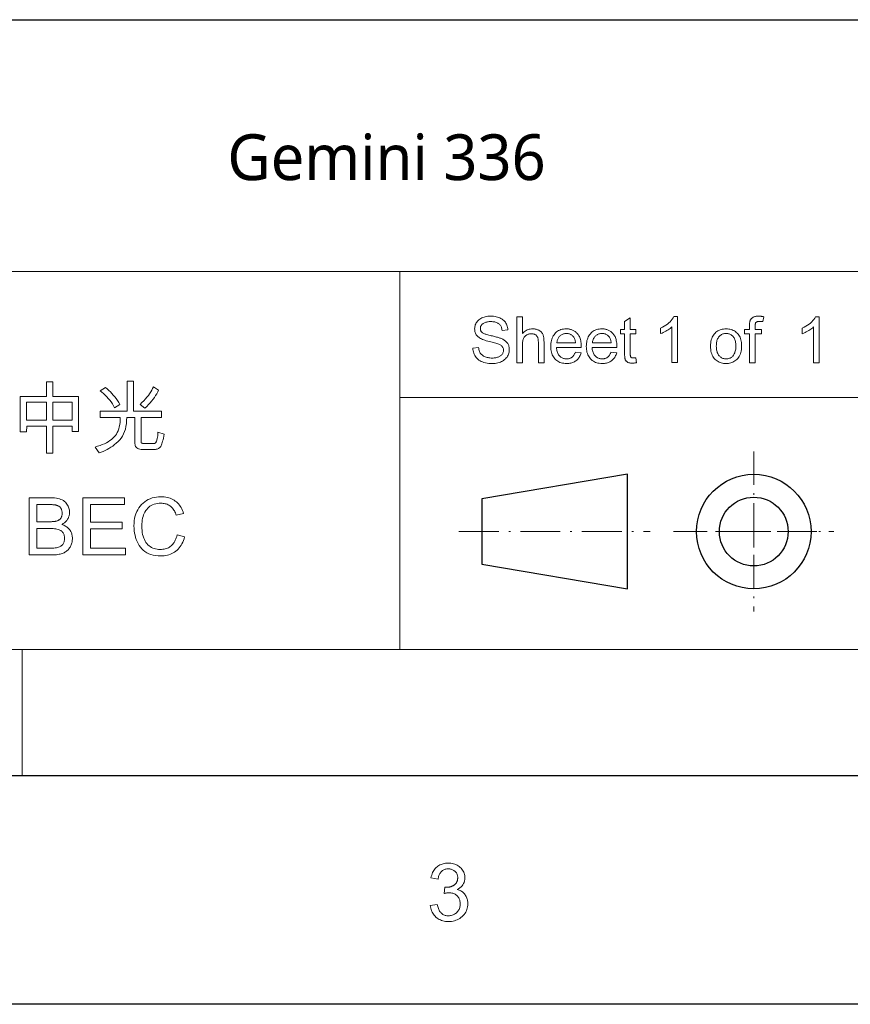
# Model space of a CAD drawing. Header units: millimetres. Extents: x 2984 to 3412, y -1556 to -1253.
# Tile 23 of 53: x 3208 to 3260, y -1556 to -1494. Entities that reach past the tile are written whole.
import ezdxf

# ---------------------------------------------------------------- set-up
doc = ezdxf.new("R2010")
doc.units = ezdxf.units.MM
doc.linetypes.add('DASHDOT', pattern=[18.5, 12, -3, 0.5, -3])
doc.styles.get("Standard").update_dxf_attribs({"font": 'AcadEref.ttf'})

msp = doc.modelspace()

# ---------------------------------------------------------------- linework, layer by layer
at = {"color": 7, "lineweight": 25}
for p, q in [((3184.235, -1493.888), (3397.355, -1493.888)), ((2998.518, -1541.408), (3397.355, -1541.408)), ((3411.755, -1555.808), (2984.118, -1555.808))]:
    msp.add_line(p, q, dxfattribs=at)
at = {"color": 7, "lineweight": 13}
for p, q in [((3184.228, -1509.728), (3397.355, -1509.728)), ((3231.755, -1517.648), (3397.355, -1517.648)), ((3184.235, -1533.488), (3397.355, -1533.488)), ((3184.235, -1541.408), (3397.355, -1541.408)), ((3184.235, -1541.408), (3397.355, -1541.408))]:
    msp.add_line(p, q, dxfattribs=at)
at = {"color": 7, "lineweight": 13, "ltscale": 0.4125}
msp.add_line((3231.755, -1509.728), (3231.755, -1533.488), dxfattribs=at)
at = {"color": 7, "linetype": 'DASHDOT', "lineweight": 13, "ltscale": 0.17495}
for p, q in [((3254.002, -1521.037), (3254.002, -1531.114)), ((3248.964, -1526.076), (3259.041, -1526.076))]:
    msp.add_line(p, q, dxfattribs=at)
at = {"color": 7, "lineweight": 25, "ltscale": 0.161116}
for p, q in [((3246.056, -1522.477), (3236.905, -1524.019)), ((3236.905, -1528.132), (3246.056, -1529.674))]:
    msp.add_line(p, q, dxfattribs=at)
at = {"color": 7, "lineweight": 25, "ltscale": 0.12495}
msp.add_line((3246.056, -1529.674), (3246.056, -1522.477), dxfattribs=at)
at = {"color": 7, "lineweight": 25, "ltscale": 0.0714}
msp.add_line((3236.905, -1524.019), (3236.905, -1528.132), dxfattribs=at)
at = {"color": 7, "lineweight": 13, "ltscale": 0.033493}
msp.add_line((3254.002, -1525.159), (3254.002, -1527.088), dxfattribs=at)
at = {"color": 7, "linetype": 'DASHDOT', "lineweight": 13, "ltscale": 0.208875}
msp.add_line((3235.465, -1526.076), (3247.496, -1526.076), dxfattribs=at)
at = {"color": 3, "lineweight": 13, "ltscale": 0.0125}
for p, q in [((3250.764, -1526.076), (3250.044, -1526.076)), ((3250.044, -1526.076), (3250.764, -1526.076)), ((3252.306, -1526.076), (3251.586, -1526.076)), ((3251.586, -1526.076), (3252.306, -1526.076)), ((3256.419, -1526.076), (3255.699, -1526.076)), ((3255.699, -1526.076), (3256.419, -1526.076)), ((3257.961, -1526.076), (3257.241, -1526.076)), ((3257.241, -1526.076), (3257.961, -1526.076))]:
    msp.add_line(p, q, dxfattribs=at)
at = {"color": 7, "lineweight": 13, "ltscale": 0.036172}
msp.add_line((3252.99, -1526.076), (3255.074, -1526.076), dxfattribs=at)
at = {"color": 7, "lineweight": 13, "ltscale": 0.1375}
msp.add_line((3207.995, -1533.488), (3207.995, -1541.408), dxfattribs=at)
at = {"color": 7, "lineweight": 13}
for points in [[(3238.176, -1513.425), (3238.17, -1513.372), (3238.161, -1513.321), (3238.149, -1513.273), (3238.133, -1513.227), (3238.115, -1513.185), (3238.094, -1513.145), (3238.069, -1513.107), (3238.042, -1513.073), (3238.011, -1513.041), (3237.978, -1513.012), (3237.941, -1512.986), (3237.902, -1512.962), (3237.859, -1512.941), (3237.814, -1512.923), (3237.765, -1512.908), (3237.714, -1512.896), (3237.659, -1512.886), (3237.601, -1512.879), (3237.541, -1512.875), (3237.477, -1512.873), (3237.419, -1512.875), (3237.363, -1512.878), (3237.31, -1512.883), (3237.259, -1512.891), (3237.21, -1512.901), (3237.163, -1512.913), (3237.118, -1512.927), (3237.076, -1512.944), (3237.036, -1512.963), (3236.998, -1512.983), (3236.962, -1513.006), (3236.931, -1513.031), (3236.903, -1513.058), (3236.879, -1513.088), (3236.859, -1513.119), (3236.842, -1513.152), (3236.83, -1513.187), (3236.82, -1513.224), (3236.815, -1513.263), (3236.813, -1513.304), (3236.814, -1513.34), (3236.819, -1513.375), (3236.826, -1513.407), (3236.836, -1513.438), (3236.849, -1513.466), (3236.864, -1513.493), (3236.883, -1513.518), (3236.904, -1513.541), (3236.928, -1513.562), (3236.955, -1513.582), (3236.986, -1513.6), (3237.023, -1513.618), (3237.064, -1513.636), (3237.111, -1513.655), (3237.163, -1513.673), (3237.22, -1513.691), (3237.282, -1513.709), (3237.35, -1513.727), (3237.423, -1513.745), (3237.5, -1513.763), (3237.571, -1513.779), (3237.638, -1513.795), (3237.703, -1513.811), (3237.765, -1513.827), (3237.825, -1513.843), (3237.882, -1513.859), (3237.937, -1513.875), (3237.988, -1513.892), (3238.037, -1513.908), (3238.084, -1513.924), (3238.128, -1513.942), (3238.172, -1513.961), (3238.214, -1513.982), (3238.254, -1514.005), (3238.294, -1514.03), (3238.332, -1514.056), (3238.368, -1514.085), (3238.404, -1514.115), (3238.438, -1514.147), (3238.471, -1514.181), (3238.502, -1514.217), (3238.529, -1514.255), (3238.553, -1514.296), (3238.574, -1514.339), (3238.592, -1514.384), (3238.606, -1514.432), (3238.618, -1514.482), (3238.626, -1514.535), (3238.63, -1514.59), (3238.632, -1514.647), (3238.629, -1514.72), (3238.62, -1514.791), (3238.605, -1514.859), (3238.585, -1514.924), (3238.558, -1514.987), (3238.526, -1515.048), (3238.487, -1515.106), (3238.443, -1515.161), (3238.393, -1515.214), (3238.336, -1515.264), (3238.275, -1515.311), (3238.211, -1515.353), (3238.143, -1515.39), (3238.071, -1515.421), (3237.996, -1515.448), (3237.917, -1515.471), (3237.834, -1515.488), (3237.748, -1515.5), (3237.659, -1515.507), (3237.565, -1515.51), (3237.447, -1515.507), (3237.335, -1515.499), (3237.229, -1515.485), (3237.129, -1515.466), (3237.035, -1515.442), (3236.947, -1515.412), (3236.865, -1515.377), (3236.79, -1515.336), (3236.72, -1515.29), (3236.657, -1515.239), (3236.599, -1515.183), (3236.547, -1515.124), (3236.501, -1515.062), (3236.461, -1514.996), (3236.426, -1514.927), (3236.397, -1514.855), (3236.374, -1514.78), (3236.356, -1514.702), (3236.344, -1514.62), (3236.337, -1514.535), (3236.699, -1514.504), (3236.706, -1514.571), (3236.718, -1514.635), (3236.734, -1514.695), (3236.754, -1514.751), (3236.779, -1514.803), (3236.807, -1514.851), (3236.841, -1514.896), (3236.878, -1514.937), (3236.92, -1514.974), (3236.966, -1515.008), (3237.015, -1515.038), (3237.067, -1515.065), (3237.12, -1515.089), (3237.175, -1515.109), (3237.233, -1515.127), (3237.292, -1515.141), (3237.354, -1515.152), (3237.417, -1515.16), (3237.482, -1515.164), (3237.55, -1515.166), (3237.612, -1515.165), (3237.673, -1515.161), (3237.731, -1515.154), (3237.786, -1515.145), (3237.839, -1515.133), (3237.89, -1515.119), (3237.938, -1515.102), (3237.983, -1515.082), (3238.027, -1515.059), (3238.067, -1515.034), (3238.105, -1515.007), (3238.138, -1514.978), (3238.168, -1514.947), (3238.194, -1514.914), (3238.215, -1514.879), (3238.233, -1514.843), (3238.247, -1514.804), (3238.257, -1514.763), (3238.263, -1514.721), (3238.265, -1514.677), (3238.263, -1514.631), (3238.256, -1514.588), (3238.246, -1514.547), (3238.232, -1514.509), (3238.213, -1514.473), (3238.19, -1514.44), (3238.164, -1514.409), (3238.133, -1514.381), (3238.098, -1514.356), (3238.058, -1514.333), (3238.014, -1514.312), (3237.965, -1514.29), (3237.909, -1514.269), (3237.849, -1514.247), (3237.782, -1514.226), (3237.71, -1514.205), (3237.632, -1514.183), (3237.549, -1514.162), (3237.46, -1514.141), (3237.366, -1514.12), (3237.271, -1514.098), (3237.182, -1514.074), (3237.099, -1514.049), (3237.02, -1514.022), (3236.948, -1513.993), (3236.88, -1513.963), (3236.819, -1513.931), (3236.762, -1513.897), (3236.711, -1513.862), (3236.666, -1513.824), (3236.625, -1513.785), (3236.588, -1513.744), (3236.556, -1513.7), (3236.529, -1513.654), (3236.505, -1513.605), (3236.486, -1513.555), (3236.471, -1513.502), (3236.46, -1513.446), (3236.454, -1513.389), (3236.451, -1513.329), (3236.454, -1513.261), (3236.462, -1513.196), (3236.476, -1513.133), (3236.495, -1513.072), (3236.519, -1513.013), (3236.549, -1512.957), (3236.584, -1512.904), (3236.625, -1512.853), (3236.671, -1512.804), (3236.723, -1512.758), (3236.779, -1512.715), (3236.839, -1512.676), (3236.903, -1512.642), (3236.971, -1512.613), (3237.043, -1512.588), (3237.119, -1512.568), (3237.198, -1512.552), (3237.282, -1512.541), (3237.37, -1512.534), (3237.461, -1512.532), (3237.555, -1512.534), (3237.645, -1512.541), (3237.732, -1512.552), (3237.815, -1512.568), (3237.894, -1512.588), (3237.969, -1512.613), (3238.04, -1512.642), (3238.108, -1512.676), (3238.172, -1512.714), (3238.232, -1512.757), (3238.288, -1512.803), (3238.338, -1512.854), (3238.383, -1512.909), (3238.422, -1512.967), (3238.455, -1513.029), (3238.484, -1513.095), (3238.506, -1513.164), (3238.524, -1513.238), (3238.535, -1513.315), (3238.542, -1513.396)], [(3240.813, -1515.461), (3240.457, -1515.461), (3240.457, -1514.145), (3240.456, -1514.095), (3240.453, -1514.047), (3240.447, -1514.003), (3240.44, -1513.961), (3240.43, -1513.921), (3240.417, -1513.884), (3240.403, -1513.85), (3240.387, -1513.818), (3240.368, -1513.788), (3240.347, -1513.761), (3240.324, -1513.737), (3240.299, -1513.715), (3240.271, -1513.696), (3240.242, -1513.68), (3240.21, -1513.666), (3240.176, -1513.654), (3240.14, -1513.645), (3240.102, -1513.639), (3240.062, -1513.635), (3240.019, -1513.634), (3239.976, -1513.635), (3239.934, -1513.64), (3239.894, -1513.647), (3239.854, -1513.658), (3239.814, -1513.671), (3239.776, -1513.688), (3239.739, -1513.707), (3239.703, -1513.73), (3239.667, -1513.755), (3239.633, -1513.784), (3239.601, -1513.816), (3239.572, -1513.854), (3239.546, -1513.895), (3239.524, -1513.942), (3239.506, -1513.993), (3239.49, -1514.05), (3239.478, -1514.11), (3239.47, -1514.176), (3239.465, -1514.246), (3239.463, -1514.321), (3239.463, -1515.461), (3239.109, -1515.461), (3239.109, -1512.581), (3239.463, -1512.581), (3239.463, -1513.614), (3239.515, -1513.56), (3239.569, -1513.512), (3239.625, -1513.469), (3239.684, -1513.432), (3239.746, -1513.4), (3239.81, -1513.375), (3239.877, -1513.355), (3239.946, -1513.341), (3240.018, -1513.332), (3240.092, -1513.329), (3240.132, -1513.33), (3240.172, -1513.333), (3240.212, -1513.337), (3240.251, -1513.342), (3240.29, -1513.35), (3240.328, -1513.359), (3240.366, -1513.37), (3240.404, -1513.382), (3240.442, -1513.396), (3240.479, -1513.412), (3240.515, -1513.429), (3240.548, -1513.448), (3240.58, -1513.469), (3240.609, -1513.492), (3240.636, -1513.516), (3240.661, -1513.543), (3240.683, -1513.571), (3240.704, -1513.6), (3240.722, -1513.632), (3240.738, -1513.665), (3240.752, -1513.701), (3240.765, -1513.739), (3240.776, -1513.78), (3240.786, -1513.823), (3240.794, -1513.869), (3240.801, -1513.918), (3240.806, -1513.97), (3240.81, -1514.024), (3240.812, -1514.081), (3240.813, -1514.141)], [(3246.636, -1515.457), (3246.605, -1515.463), (3246.575, -1515.468), (3246.546, -1515.473), (3246.518, -1515.477), (3246.491, -1515.48), (3246.465, -1515.483), (3246.44, -1515.485), (3246.416, -1515.487), (3246.392, -1515.488), (3246.37, -1515.488), (3246.325, -1515.487), (3246.283, -1515.485), (3246.243, -1515.481), (3246.205, -1515.475), (3246.17, -1515.468), (3246.137, -1515.459), (3246.107, -1515.448), (3246.08, -1515.436), (3246.055, -1515.422), (3246.032, -1515.407), (3246.012, -1515.39), (3245.993, -1515.372), (3245.976, -1515.354), (3245.961, -1515.334), (3245.947, -1515.314), (3245.935, -1515.293), (3245.924, -1515.271), (3245.916, -1515.248), (3245.908, -1515.224), (3245.903, -1515.199), (3245.898, -1515.173), (3245.894, -1515.145), (3245.891, -1515.115), (3245.888, -1515.083), (3245.885, -1515.049), (3245.883, -1515.013), (3245.881, -1514.975), (3245.88, -1514.935), (3245.879, -1514.894), (3245.879, -1514.85), (3245.879, -1513.649), (3245.622, -1513.649), (3245.622, -1513.376), (3245.879, -1513.376), (3245.879, -1512.858), (3246.233, -1512.644), (3246.233, -1513.376), (3246.586, -1513.376), (3246.586, -1513.649), (3246.233, -1513.649), (3246.233, -1514.869), (3246.233, -1514.9), (3246.234, -1514.929), (3246.236, -1514.955), (3246.238, -1514.981), (3246.241, -1515.004), (3246.244, -1515.025), (3246.249, -1515.045), (3246.254, -1515.062), (3246.259, -1515.078), (3246.265, -1515.092), (3246.273, -1515.105), (3246.282, -1515.116), (3246.294, -1515.126), (3246.307, -1515.135), (3246.322, -1515.142), (3246.34, -1515.148), (3246.359, -1515.152), (3246.381, -1515.156), (3246.404, -1515.158), (3246.429, -1515.158), (3246.445, -1515.158), (3246.46, -1515.158), (3246.476, -1515.157), (3246.491, -1515.156), (3246.507, -1515.154), (3246.523, -1515.153), (3246.538, -1515.151), (3246.554, -1515.148), (3246.57, -1515.145), (3246.586, -1515.142)], [(3249.206, -1515.453), (3248.853, -1515.453), (3248.853, -1513.2), (3248.798, -1513.25), (3248.74, -1513.298), (3248.678, -1513.344), (3248.612, -1513.389), (3248.543, -1513.432), (3248.47, -1513.474), (3248.394, -1513.515), (3248.314, -1513.553), (3248.231, -1513.591), (3248.144, -1513.626), (3248.144, -1513.285), (3248.262, -1513.225), (3248.372, -1513.162), (3248.475, -1513.096), (3248.57, -1513.028), (3248.657, -1512.957), (3248.737, -1512.883), (3248.808, -1512.806), (3248.872, -1512.727), (3248.928, -1512.645), (3248.977, -1512.56), (3249.206, -1512.56)], [(3254.631, -1512.567), (3254.578, -1512.877), (3254.557, -1512.874), (3254.536, -1512.87), (3254.515, -1512.867), (3254.494, -1512.865), (3254.473, -1512.863), (3254.452, -1512.861), (3254.432, -1512.86), (3254.411, -1512.859), (3254.39, -1512.858), (3254.37, -1512.858), (3254.345, -1512.858), (3254.321, -1512.86), (3254.297, -1512.863), (3254.275, -1512.866), (3254.254, -1512.871), (3254.233, -1512.877), (3254.214, -1512.884), (3254.195, -1512.892), (3254.177, -1512.901), (3254.161, -1512.912), (3254.145, -1512.924), (3254.131, -1512.94), (3254.119, -1512.959), (3254.108, -1512.981), (3254.1, -1513.006), (3254.092, -1513.034), (3254.086, -1513.066), (3254.082, -1513.101), (3254.08, -1513.139), (3254.079, -1513.18), (3254.079, -1513.376), (3254.482, -1513.376), (3254.482, -1513.649), (3254.079, -1513.649), (3254.079, -1515.461), (3253.726, -1515.461), (3253.726, -1513.649), (3253.411, -1513.649), (3253.411, -1513.376), (3253.726, -1513.376), (3253.726, -1513.15), (3253.726, -1513.119), (3253.727, -1513.089), (3253.728, -1513.059), (3253.73, -1513.029), (3253.733, -1513.001), (3253.736, -1512.972), (3253.74, -1512.945), (3253.744, -1512.918), (3253.749, -1512.891), (3253.755, -1512.866), (3253.762, -1512.84), (3253.771, -1512.816), (3253.781, -1512.791), (3253.794, -1512.767), (3253.809, -1512.744), (3253.825, -1512.721), (3253.844, -1512.699), (3253.864, -1512.677), (3253.887, -1512.656), (3253.911, -1512.635), (3253.938, -1512.615), (3253.967, -1512.598), (3253.999, -1512.582), (3254.034, -1512.569), (3254.072, -1512.557), (3254.112, -1512.548), (3254.155, -1512.541), (3254.201, -1512.536), (3254.25, -1512.533), (3254.301, -1512.532), (3254.333, -1512.532), (3254.365, -1512.533), (3254.397, -1512.535), (3254.429, -1512.537), (3254.462, -1512.54), (3254.495, -1512.544), (3254.529, -1512.549), (3254.563, -1512.554), (3254.597, -1512.56)], [(3258.115, -1515.46), (3257.761, -1515.46), (3257.761, -1513.207), (3257.707, -1513.257), (3257.648, -1513.305), (3257.586, -1513.351), (3257.521, -1513.396), (3257.452, -1513.439), (3257.379, -1513.481), (3257.303, -1513.522), (3257.223, -1513.56), (3257.139, -1513.598), (3257.052, -1513.633), (3257.052, -1513.292), (3257.171, -1513.232), (3257.281, -1513.169), (3257.384, -1513.103), (3257.479, -1513.035), (3257.566, -1512.964), (3257.645, -1512.89), (3257.717, -1512.813), (3257.781, -1512.734), (3257.837, -1512.652), (3257.885, -1512.567), (3258.115, -1512.567)], [(3243.158, -1514.508), (3241.597, -1514.508), (3241.602, -1514.575), (3241.611, -1514.64), (3241.623, -1514.701), (3241.638, -1514.758), (3241.657, -1514.813), (3241.678, -1514.864), (3241.702, -1514.912), (3241.73, -1514.957), (3241.76, -1514.998), (3241.794, -1515.036), (3241.83, -1515.071), (3241.868, -1515.102), (3241.907, -1515.13), (3241.949, -1515.153), (3241.992, -1515.173), (3242.036, -1515.19), (3242.083, -1515.203), (3242.131, -1515.212), (3242.181, -1515.217), (3242.233, -1515.219), (3242.273, -1515.218), (3242.311, -1515.215), (3242.349, -1515.209), (3242.385, -1515.202), (3242.419, -1515.192), (3242.453, -1515.181), (3242.485, -1515.167), (3242.515, -1515.151), (3242.545, -1515.132), (3242.573, -1515.112), (3242.6, -1515.09), (3242.625, -1515.065), (3242.65, -1515.038), (3242.673, -1515.009), (3242.694, -1514.978), (3242.715, -1514.944), (3242.734, -1514.909), (3242.751, -1514.871), (3242.768, -1514.831), (3242.783, -1514.789), (3243.147, -1514.834), (3243.127, -1514.898), (3243.105, -1514.958), (3243.08, -1515.016), (3243.052, -1515.071), (3243.021, -1515.122), (3242.987, -1515.171), (3242.951, -1515.216), (3242.911, -1515.259), (3242.868, -1515.299), (3242.822, -1515.335), (3242.774, -1515.368), (3242.723, -1515.398), (3242.67, -1515.424), (3242.615, -1515.447), (3242.557, -1515.466), (3242.497, -1515.482), (3242.435, -1515.494), (3242.37, -1515.503), (3242.303, -1515.508), (3242.233, -1515.51), (3242.141, -1515.507), (3242.053, -1515.498), (3241.97, -1515.484), (3241.89, -1515.464), (3241.815, -1515.438), (3241.744, -1515.406), (3241.676, -1515.369), (3241.613, -1515.326), (3241.554, -1515.277), (3241.499, -1515.222), (3241.449, -1515.162), (3241.404, -1515.098), (3241.365, -1515.03), (3241.33, -1514.958), (3241.301, -1514.881), (3241.277, -1514.801), (3241.259, -1514.716), (3241.246, -1514.626), (3241.238, -1514.533), (3241.235, -1514.435), (3241.238, -1514.339), (3241.245, -1514.245), (3241.258, -1514.156), (3241.276, -1514.071), (3241.299, -1513.989), (3241.327, -1513.911), (3241.361, -1513.836), (3241.399, -1513.766), (3241.443, -1513.699), (3241.491, -1513.636), (3241.545, -1513.577), (3241.602, -1513.525), (3241.664, -1513.479), (3241.73, -1513.44), (3241.8, -1513.406), (3241.874, -1513.378), (3241.953, -1513.357), (3242.036, -1513.341), (3242.122, -1513.332), (3242.213, -1513.329), (3242.259, -1513.33), (3242.304, -1513.333), (3242.349, -1513.338), (3242.393, -1513.345), (3242.437, -1513.354), (3242.481, -1513.365), (3242.524, -1513.378), (3242.567, -1513.393), (3242.61, -1513.41), (3242.652, -1513.429), (3242.694, -1513.451), (3242.734, -1513.475), (3242.773, -1513.502), (3242.811, -1513.532), (3242.848, -1513.565), (3242.883, -1513.6), (3242.917, -1513.639), (3242.95, -1513.68), (3242.981, -1513.724), (3243.011, -1513.77), (3243.039, -1513.821), (3243.064, -1513.877), (3243.086, -1513.938), (3243.105, -1514.004), (3243.121, -1514.075), (3243.135, -1514.151), (3243.145, -1514.233), (3243.152, -1514.319), (3243.157, -1514.411)], [(3242.795, -1514.217), (3242.789, -1514.155), (3242.78, -1514.097), (3242.768, -1514.042), (3242.753, -1513.991), (3242.735, -1513.943), (3242.713, -1513.899), (3242.689, -1513.859), (3242.662, -1513.822), (3242.631, -1513.788), (3242.597, -1513.758), (3242.562, -1513.732), (3242.526, -1513.708), (3242.489, -1513.687), (3242.452, -1513.669), (3242.414, -1513.653), (3242.375, -1513.64), (3242.335, -1513.631), (3242.295, -1513.624), (3242.255, -1513.619), (3242.213, -1513.618), (3242.164, -1513.62), (3242.117, -1513.625), (3242.072, -1513.633), (3242.028, -1513.645), (3241.986, -1513.66), (3241.946, -1513.678), (3241.907, -1513.7), (3241.871, -1513.725), (3241.836, -1513.753), (3241.803, -1513.785), (3241.772, -1513.819), (3241.744, -1513.856), (3241.718, -1513.894), (3241.696, -1513.934), (3241.676, -1513.977), (3241.658, -1514.021), (3241.644, -1514.067), (3241.632, -1514.115), (3241.623, -1514.165), (3241.616, -1514.217)], [(3245.396, -1514.508), (3243.834, -1514.508), (3243.84, -1514.575), (3243.849, -1514.64), (3243.861, -1514.701), (3243.876, -1514.758), (3243.894, -1514.813), (3243.916, -1514.864), (3243.94, -1514.912), (3243.967, -1514.957), (3243.998, -1514.998), (3244.032, -1515.036), (3244.068, -1515.071), (3244.105, -1515.102), (3244.145, -1515.13), (3244.186, -1515.153), (3244.229, -1515.173), (3244.274, -1515.19), (3244.321, -1515.203), (3244.369, -1515.212), (3244.419, -1515.217), (3244.471, -1515.219), (3244.51, -1515.218), (3244.549, -1515.215), (3244.586, -1515.209), (3244.622, -1515.202), (3244.657, -1515.192), (3244.69, -1515.181), (3244.722, -1515.167), (3244.753, -1515.151), (3244.782, -1515.132), (3244.81, -1515.112), (3244.837, -1515.09), (3244.863, -1515.065), (3244.887, -1515.038), (3244.91, -1515.009), (3244.932, -1514.978), (3244.952, -1514.944), (3244.971, -1514.909), (3244.989, -1514.871), (3245.006, -1514.831), (3245.021, -1514.789), (3245.384, -1514.834), (3245.365, -1514.898), (3245.343, -1514.958), (3245.318, -1515.016), (3245.29, -1515.071), (3245.259, -1515.122), (3245.225, -1515.171), (3245.188, -1515.216), (3245.148, -1515.259), (3245.106, -1515.299), (3245.06, -1515.335), (3245.012, -1515.368), (3244.961, -1515.398), (3244.908, -1515.424), (3244.853, -1515.447), (3244.795, -1515.466), (3244.735, -1515.482), (3244.672, -1515.494), (3244.607, -1515.503), (3244.54, -1515.508), (3244.471, -1515.51), (3244.379, -1515.507), (3244.291, -1515.498), (3244.207, -1515.484), (3244.128, -1515.464), (3244.052, -1515.438), (3243.981, -1515.406), (3243.914, -1515.369), (3243.851, -1515.326), (3243.792, -1515.277), (3243.737, -1515.222), (3243.687, -1515.162), (3243.642, -1515.098), (3243.602, -1515.03), (3243.568, -1514.958), (3243.539, -1514.881), (3243.515, -1514.801), (3243.496, -1514.716), (3243.483, -1514.626), (3243.475, -1514.533), (3243.473, -1514.435), (3243.475, -1514.339), (3243.483, -1514.245), (3243.496, -1514.156), (3243.514, -1514.071), (3243.537, -1513.989), (3243.565, -1513.911), (3243.598, -1513.836), (3243.637, -1513.766), (3243.68, -1513.699), (3243.729, -1513.636), (3243.782, -1513.577), (3243.84, -1513.525), (3243.902, -1513.479), (3243.968, -1513.44), (3244.038, -1513.406), (3244.112, -1513.378), (3244.19, -1513.357), (3244.273, -1513.341), (3244.36, -1513.332), (3244.451, -1513.329), (3244.496, -1513.33), (3244.541, -1513.333), (3244.586, -1513.338), (3244.631, -1513.345), (3244.675, -1513.354), (3244.718, -1513.365), (3244.762, -1513.378), (3244.805, -1513.393), (3244.848, -1513.41), (3244.89, -1513.429), (3244.932, -1513.451), (3244.972, -1513.475), (3245.011, -1513.502), (3245.049, -1513.532), (3245.085, -1513.565), (3245.12, -1513.6), (3245.154, -1513.639), (3245.187, -1513.68), (3245.218, -1513.724), (3245.249, -1513.77), (3245.277, -1513.821), (3245.302, -1513.877), (3245.324, -1513.938), (3245.343, -1514.004), (3245.359, -1514.075), (3245.372, -1514.151), (3245.383, -1514.233), (3245.39, -1514.319), (3245.394, -1514.411)], [(3245.032, -1514.217), (3245.027, -1514.155), (3245.018, -1514.097), (3245.006, -1514.042), (3244.991, -1513.991), (3244.972, -1513.943), (3244.951, -1513.899), (3244.927, -1513.859), (3244.899, -1513.822), (3244.869, -1513.788), (3244.835, -1513.758), (3244.8, -1513.732), (3244.763, -1513.708), (3244.727, -1513.687), (3244.689, -1513.669), (3244.651, -1513.653), (3244.612, -1513.64), (3244.573, -1513.631), (3244.533, -1513.624), (3244.492, -1513.619), (3244.451, -1513.618), (3244.402, -1513.62), (3244.355, -1513.625), (3244.309, -1513.633), (3244.266, -1513.645), (3244.224, -1513.66), (3244.183, -1513.678), (3244.145, -1513.7), (3244.108, -1513.725), (3244.073, -1513.753), (3244.04, -1513.785), (3244.01, -1513.819), (3243.981, -1513.856), (3243.956, -1513.894), (3243.933, -1513.934), (3243.913, -1513.977), (3243.896, -1514.021), (3243.881, -1514.067), (3243.869, -1514.115), (3243.86, -1514.165), (3243.854, -1514.217)], [(3252.26, -1513.329), (3252.343, -1513.332), (3252.423, -1513.34), (3252.5, -1513.354), (3252.575, -1513.373), (3252.646, -1513.398), (3252.715, -1513.428), (3252.781, -1513.464), (3252.843, -1513.505), (3252.903, -1513.552), (3252.96, -1513.604), (3253.013, -1513.662), (3253.06, -1513.724), (3253.102, -1513.79), (3253.138, -1513.861), (3253.169, -1513.937), (3253.194, -1514.018), (3253.213, -1514.103), (3253.227, -1514.193), (3253.236, -1514.287), (3253.238, -1514.386), (3253.235, -1514.506), (3253.226, -1514.618), (3253.211, -1514.723), (3253.19, -1514.82), (3253.163, -1514.911), (3253.13, -1514.994), (3253.091, -1515.07), (3253.046, -1515.139), (3252.995, -1515.201), (3252.938, -1515.255), (3252.877, -1515.304), (3252.814, -1515.347), (3252.751, -1515.385), (3252.685, -1515.418), (3252.618, -1515.446), (3252.549, -1515.469), (3252.479, -1515.487), (3252.408, -1515.5), (3252.335, -1515.507), (3252.26, -1515.51), (3252.182, -1515.507), (3252.106, -1515.499), (3252.032, -1515.486), (3251.961, -1515.468), (3251.891, -1515.445), (3251.824, -1515.416), (3251.758, -1515.382), (3251.695, -1515.343), (3251.634, -1515.298), (3251.574, -1515.249), (3251.519, -1515.193), (3251.47, -1515.132), (3251.426, -1515.064), (3251.388, -1514.991), (3251.356, -1514.911), (3251.33, -1514.825), (3251.31, -1514.733), (3251.295, -1514.634), (3251.287, -1514.53), (3251.284, -1514.42), (3251.286, -1514.312), (3251.295, -1514.211), (3251.309, -1514.115), (3251.329, -1514.024), (3251.354, -1513.939), (3251.385, -1513.86), (3251.421, -1513.787), (3251.463, -1513.719), (3251.511, -1513.656), (3251.565, -1513.599), (3251.622, -1513.548), (3251.682, -1513.502), (3251.745, -1513.462), (3251.811, -1513.426), (3251.879, -1513.397), (3251.95, -1513.372), (3252.023, -1513.354), (3252.1, -1513.34), (3252.178, -1513.332)], [(3252.26, -1515.219), (3252.319, -1515.217), (3252.375, -1515.21), (3252.428, -1515.199), (3252.479, -1515.183), (3252.526, -1515.163), (3252.571, -1515.138), (3252.612, -1515.109), (3252.651, -1515.076), (3252.687, -1515.038), (3252.72, -1514.995), (3252.75, -1514.949), (3252.776, -1514.9), (3252.8, -1514.848), (3252.82, -1514.793), (3252.838, -1514.736), (3252.852, -1514.675), (3252.863, -1514.612), (3252.871, -1514.546), (3252.875, -1514.477), (3252.877, -1514.406), (3252.875, -1514.33), (3252.87, -1514.257), (3252.861, -1514.189), (3252.848, -1514.124), (3252.832, -1514.063), (3252.813, -1514.006), (3252.79, -1513.953), (3252.763, -1513.903), (3252.733, -1513.858), (3252.699, -1513.816), (3252.663, -1513.779), (3252.625, -1513.745), (3252.585, -1513.715), (3252.543, -1513.689), (3252.5, -1513.668), (3252.456, -1513.65), (3252.409, -1513.636), (3252.361, -1513.626), (3252.311, -1513.62), (3252.26, -1513.618), (3252.207, -1513.62), (3252.156, -1513.626), (3252.107, -1513.636), (3252.06, -1513.65), (3252.015, -1513.668), (3251.972, -1513.691), (3251.93, -1513.717), (3251.891, -1513.747), (3251.854, -1513.781), (3251.818, -1513.819), (3251.785, -1513.862), (3251.756, -1513.908), (3251.73, -1513.958), (3251.707, -1514.012), (3251.688, -1514.07), (3251.673, -1514.132), (3251.661, -1514.198), (3251.652, -1514.268), (3251.647, -1514.342), (3251.645, -1514.42), (3251.647, -1514.497), (3251.652, -1514.57), (3251.661, -1514.64), (3251.673, -1514.706), (3251.689, -1514.768), (3251.708, -1514.825), (3251.731, -1514.879), (3251.758, -1514.929), (3251.788, -1514.976), (3251.821, -1515.018), (3251.857, -1515.056), (3251.895, -1515.09), (3251.934, -1515.12), (3251.976, -1515.147), (3252.019, -1515.169), (3252.063, -1515.187), (3252.11, -1515.201), (3252.158, -1515.211), (3252.208, -1515.217)], [(3211.556, -1519.786), (3211.158, -1519.786), (3211.158, -1519.444), (3209.928, -1519.444), (3209.928, -1521.139), (3209.53, -1521.139), (3209.53, -1519.444), (3208.297, -1519.444), (3208.287, -1519.805), (3207.889, -1519.805), (3207.889, -1517.578), (3209.53, -1517.578), (3209.53, -1516.657), (3209.933, -1516.657), (3209.923, -1517.578), (3211.556, -1517.578)], [(3216.939, -1519.958), (3216.913, -1520.081), (3216.888, -1520.195), (3216.863, -1520.299), (3216.838, -1520.393), (3216.813, -1520.478), (3216.789, -1520.553), (3216.765, -1520.618), (3216.74, -1520.673), (3216.717, -1520.719), (3216.693, -1520.756), (3216.668, -1520.786), (3216.639, -1520.812), (3216.606, -1520.836), (3216.57, -1520.856), (3216.53, -1520.874), (3216.487, -1520.888), (3216.44, -1520.899), (3216.39, -1520.907), (3216.336, -1520.911), (3216.278, -1520.913), (3215.571, -1520.913), (3215.481, -1520.909), (3215.4, -1520.898), (3215.329, -1520.88), (3215.267, -1520.854), (3215.215, -1520.821), (3215.173, -1520.78), (3215.139, -1520.732), (3215.116, -1520.677), (3215.102, -1520.614), (3215.097, -1520.544), (3215.097, -1518.897), (3214.579, -1518.897), (3214.574, -1519.095), (3214.558, -1519.284), (3214.531, -1519.462), (3214.493, -1519.63), (3214.444, -1519.788), (3214.384, -1519.935), (3214.313, -1520.073), (3214.231, -1520.2), (3214.138, -1520.316), (3214.033, -1520.423), (3213.923, -1520.521), (3213.811, -1520.613), (3213.696, -1520.699), (3213.58, -1520.779), (3213.461, -1520.853), (3213.341, -1520.92), (3213.219, -1520.982), (3213.094, -1521.037), (3212.968, -1521.086), (3212.84, -1521.129), (3212.592, -1520.763), (3212.75, -1520.716), (3212.9, -1520.665), (3213.041, -1520.611), (3213.174, -1520.553), (3213.298, -1520.491), (3213.414, -1520.426), (3213.521, -1520.356), (3213.619, -1520.284), (3213.709, -1520.207), (3213.79, -1520.127), (3213.864, -1520.041), (3213.929, -1519.947), (3213.987, -1519.844), (3214.037, -1519.733), (3214.08, -1519.614), (3214.114, -1519.487), (3214.141, -1519.352), (3214.16, -1519.208), (3214.172, -1519.057), (3214.176, -1518.897), (3212.914, -1518.897), (3212.904, -1518.514), (3214.613, -1518.514), (3214.613, -1516.628), (3214.996, -1516.628), (3214.996, -1518.514), (3216.762, -1518.514), (3216.762, -1518.897), (3215.48, -1518.897), (3215.48, -1520.434), (3215.481, -1520.452), (3215.484, -1520.468), (3215.489, -1520.483), (3215.496, -1520.495), (3215.505, -1520.506), (3215.516, -1520.514), (3215.529, -1520.521), (3215.544, -1520.526), (3215.561, -1520.529), (3215.581, -1520.53), (3216.339, -1520.53), (3216.354, -1520.527), (3216.368, -1520.521), (3216.383, -1520.509), (3216.397, -1520.493), (3216.411, -1520.473), (3216.424, -1520.448), (3216.438, -1520.418), (3216.451, -1520.384), (3216.464, -1520.345), (3216.477, -1520.301), (3216.489, -1520.256), (3216.5, -1520.209), (3216.509, -1520.163), (3216.518, -1520.116), (3216.525, -1520.069), (3216.53, -1520.021), (3216.535, -1519.973), (3216.538, -1519.925), (3216.54, -1519.876), (3216.541, -1519.827)], [(3214.151, -1518.081), (3213.82, -1518.307), (3213.749, -1518.174), (3213.674, -1518.047), (3213.594, -1517.925), (3213.509, -1517.81), (3213.42, -1517.7), (3213.326, -1517.595), (3213.228, -1517.497), (3213.124, -1517.404), (3213.016, -1517.318), (3212.904, -1517.237), (3213.25, -1517.026), (3213.352, -1517.111), (3213.452, -1517.201), (3213.549, -1517.296), (3213.643, -1517.395), (3213.735, -1517.498), (3213.823, -1517.606), (3213.909, -1517.718), (3213.993, -1517.835), (3214.073, -1517.956)], [(3216.585, -1517.18), (3216.527, -1517.298), (3216.463, -1517.414), (3216.393, -1517.53), (3216.316, -1517.645), (3216.233, -1517.759), (3216.143, -1517.872), (3216.047, -1517.985), (3215.944, -1518.096), (3215.836, -1518.207), (3215.721, -1518.317), (3215.414, -1518.077), (3215.536, -1517.963), (3215.651, -1517.851), (3215.756, -1517.739), (3215.853, -1517.629), (3215.942, -1517.518), (3216.021, -1517.409), (3216.092, -1517.3), (3216.155, -1517.192), (3216.208, -1517.085), (3216.253, -1516.979)], [(3209.53, -1519.076), (3209.53, -1517.946), (3208.287, -1517.946), (3208.287, -1519.076)], [(3211.158, -1519.076), (3211.158, -1517.946), (3209.928, -1517.946), (3209.928, -1519.076)], [(3210.49, -1525.635), (3210.556, -1525.657), (3210.619, -1525.681), (3210.678, -1525.709), (3210.734, -1525.738), (3210.786, -1525.77), (3210.835, -1525.805), (3210.881, -1525.843), (3210.923, -1525.883), (3210.962, -1525.925), (3210.997, -1525.97), (3211.029, -1526.017), (3211.058, -1526.066), (3211.083, -1526.116), (3211.105, -1526.167), (3211.123, -1526.22), (3211.138, -1526.274), (3211.15, -1526.329), (3211.159, -1526.386), (3211.164, -1526.445), (3211.165, -1526.504), (3211.164, -1526.564), (3211.159, -1526.623), (3211.152, -1526.681), (3211.141, -1526.738), (3211.127, -1526.794), (3211.11, -1526.849), (3211.091, -1526.903), (3211.068, -1526.956), (3211.042, -1527.008), (3211.013, -1527.059), (3210.981, -1527.109), (3210.947, -1527.155), (3210.91, -1527.199), (3210.871, -1527.24), (3210.829, -1527.279), (3210.784, -1527.315), (3210.737, -1527.348), (3210.688, -1527.378), (3210.636, -1527.406), (3210.581, -1527.431), (3210.523, -1527.454), (3210.461, -1527.474), (3210.395, -1527.492), (3210.325, -1527.508), (3210.251, -1527.521), (3210.173, -1527.531), (3210.091, -1527.54), (3210.006, -1527.546), (3209.916, -1527.549), (3209.822, -1527.55), (3208.444, -1527.55), (3208.444, -1523.95), (3209.795, -1523.95), (3209.922, -1523.953), (3210.042, -1523.962), (3210.154, -1523.976), (3210.258, -1523.996), (3210.354, -1524.022), (3210.443, -1524.053), (3210.523, -1524.09), (3210.597, -1524.133), (3210.662, -1524.181), (3210.72, -1524.235), (3210.771, -1524.293), (3210.816, -1524.352), (3210.857, -1524.412), (3210.892, -1524.473), (3210.921, -1524.536), (3210.945, -1524.6), (3210.964, -1524.665), (3210.978, -1524.732), (3210.986, -1524.8), (3210.988, -1524.869), (3210.987, -1524.916), (3210.983, -1524.962), (3210.977, -1525.007), (3210.969, -1525.052), (3210.957, -1525.096), (3210.944, -1525.139), (3210.928, -1525.181), (3210.909, -1525.223), (3210.888, -1525.264), (3210.864, -1525.305), (3210.838, -1525.344), (3210.81, -1525.382), (3210.779, -1525.419), (3210.745, -1525.454), (3210.709, -1525.487), (3210.67, -1525.52), (3210.629, -1525.551), (3210.585, -1525.58), (3210.539, -1525.608)], [(3208.921, -1525.458), (3209.702, -1525.458), (3209.749, -1525.458), (3209.795, -1525.457), (3209.839, -1525.456), (3209.882, -1525.454), (3209.923, -1525.451), (3209.963, -1525.449), (3210.001, -1525.445), (3210.037, -1525.441), (3210.072, -1525.436), (3210.106, -1525.431), (3210.138, -1525.425), (3210.169, -1525.417), (3210.2, -1525.407), (3210.23, -1525.395), (3210.259, -1525.382), (3210.288, -1525.367), (3210.316, -1525.35), (3210.343, -1525.331), (3210.369, -1525.311), (3210.394, -1525.289), (3210.418, -1525.264), (3210.439, -1525.238), (3210.458, -1525.208), (3210.474, -1525.176), (3210.488, -1525.141), (3210.499, -1525.104), (3210.508, -1525.065), (3210.514, -1525.022), (3210.518, -1524.978), (3210.519, -1524.93), (3210.518, -1524.881), (3210.514, -1524.833), (3210.508, -1524.789), (3210.499, -1524.747), (3210.488, -1524.708), (3210.474, -1524.672), (3210.457, -1524.638), (3210.438, -1524.607), (3210.417, -1524.579), (3210.393, -1524.553), (3210.367, -1524.53), (3210.34, -1524.508), (3210.313, -1524.489), (3210.284, -1524.471), (3210.254, -1524.455), (3210.224, -1524.442), (3210.192, -1524.429), (3210.159, -1524.419), (3210.126, -1524.411), (3210.091, -1524.405), (3210.055, -1524.4), (3210.017, -1524.395), (3209.977, -1524.391), (3209.935, -1524.387), (3209.89, -1524.385), (3209.844, -1524.382), (3209.796, -1524.38), (3209.746, -1524.379), (3209.694, -1524.378), (3209.64, -1524.378), (3208.921, -1524.378)], [(3214.512, -1527.55), (3211.823, -1527.55), (3211.823, -1523.95), (3214.429, -1523.95), (3214.429, -1524.378), (3212.3, -1524.378), (3212.3, -1525.478), (3214.291, -1525.478), (3214.291, -1525.905), (3212.3, -1525.905), (3212.3, -1527.123), (3214.512, -1527.123)], [(3218.215, -1526.409), (3218.182, -1526.527), (3218.143, -1526.639), (3218.1, -1526.745), (3218.052, -1526.845), (3218, -1526.938), (3217.942, -1527.025), (3217.881, -1527.107), (3217.814, -1527.182), (3217.743, -1527.251), (3217.667, -1527.313), (3217.587, -1527.37), (3217.504, -1527.421), (3217.418, -1527.466), (3217.328, -1527.504), (3217.236, -1527.537), (3217.14, -1527.564), (3217.042, -1527.585), (3216.94, -1527.6), (3216.835, -1527.609), (3216.727, -1527.612), (3216.555, -1527.606), (3216.393, -1527.59), (3216.24, -1527.562), (3216.097, -1527.523), (3215.963, -1527.473), (3215.839, -1527.413), (3215.725, -1527.341), (3215.62, -1527.257), (3215.525, -1527.163), (3215.439, -1527.058), (3215.363, -1526.945), (3215.294, -1526.828), (3215.233, -1526.706), (3215.181, -1526.579), (3215.136, -1526.448), (3215.1, -1526.313), (3215.072, -1526.173), (3215.052, -1526.028), (3215.039, -1525.879), (3215.035, -1525.726), (3215.04, -1525.557), (3215.054, -1525.396), (3215.078, -1525.242), (3215.111, -1525.096), (3215.154, -1524.958), (3215.206, -1524.826), (3215.268, -1524.703), (3215.339, -1524.586), (3215.42, -1524.478), (3215.511, -1524.377), (3215.608, -1524.284), (3215.711, -1524.201), (3215.82, -1524.128), (3215.934, -1524.065), (3216.054, -1524.011), (3216.178, -1523.967), (3216.309, -1523.933), (3216.444, -1523.909), (3216.586, -1523.894), (3216.732, -1523.889), (3216.836, -1523.892), (3216.936, -1523.9), (3217.034, -1523.913), (3217.128, -1523.932), (3217.22, -1523.956), (3217.308, -1523.985), (3217.393, -1524.02), (3217.476, -1524.06), (3217.555, -1524.106), (3217.631, -1524.157), (3217.703, -1524.213), (3217.771, -1524.274), (3217.835, -1524.34), (3217.894, -1524.411), (3217.948, -1524.486), (3217.998, -1524.567), (3218.044, -1524.653), (3218.085, -1524.744), (3218.122, -1524.839), (3218.154, -1524.94), (3217.687, -1525.051), (3217.663, -1524.977), (3217.635, -1524.908), (3217.606, -1524.842), (3217.574, -1524.78), (3217.539, -1524.722), (3217.502, -1524.667), (3217.462, -1524.616), (3217.42, -1524.569), (3217.376, -1524.525), (3217.329, -1524.486), (3217.28, -1524.45), (3217.228, -1524.418), (3217.174, -1524.389), (3217.117, -1524.365), (3217.058, -1524.344), (3216.997, -1524.327), (3216.933, -1524.314), (3216.867, -1524.304), (3216.798, -1524.299), (3216.727, -1524.297), (3216.612, -1524.301), (3216.503, -1524.312), (3216.399, -1524.332), (3216.301, -1524.359), (3216.209, -1524.393), (3216.123, -1524.436), (3216.042, -1524.486), (3215.967, -1524.544), (3215.897, -1524.61), (3215.833, -1524.683), (3215.776, -1524.763), (3215.724, -1524.849), (3215.678, -1524.939), (3215.639, -1525.035), (3215.605, -1525.136), (3215.578, -1525.243), (3215.556, -1525.354), (3215.541, -1525.471), (3215.532, -1525.593), (3215.529, -1525.721), (3215.532, -1525.867), (3215.542, -1526.006), (3215.558, -1526.137), (3215.58, -1526.26), (3215.609, -1526.376), (3215.644, -1526.484), (3215.686, -1526.584), (3215.734, -1526.677), (3215.789, -1526.761), (3215.849, -1526.838), (3215.915, -1526.908), (3215.985, -1526.97), (3216.059, -1527.025), (3216.137, -1527.072), (3216.219, -1527.113), (3216.304, -1527.146), (3216.394, -1527.171), (3216.487, -1527.19), (3216.584, -1527.201), (3216.686, -1527.204), (3216.768, -1527.202), (3216.848, -1527.195), (3216.925, -1527.184), (3216.998, -1527.168), (3217.068, -1527.147), (3217.135, -1527.122), (3217.199, -1527.092), (3217.26, -1527.058), (3217.318, -1527.019), (3217.372, -1526.976), (3217.423, -1526.928), (3217.471, -1526.875), (3217.516, -1526.818), (3217.558, -1526.756), (3217.596, -1526.69), (3217.632, -1526.619), (3217.664, -1526.543), (3217.693, -1526.463), (3217.719, -1526.378), (3217.742, -1526.288)], [(3208.921, -1527.123), (3209.817, -1527.123), (3209.91, -1527.122), (3209.998, -1527.117), (3210.079, -1527.108), (3210.155, -1527.097), (3210.225, -1527.082), (3210.289, -1527.064), (3210.347, -1527.043), (3210.399, -1527.018), (3210.445, -1526.99), (3210.485, -1526.959), (3210.52, -1526.924), (3210.552, -1526.888), (3210.58, -1526.849), (3210.604, -1526.807), (3210.625, -1526.763), (3210.642, -1526.716), (3210.655, -1526.667), (3210.664, -1526.615), (3210.67, -1526.561), (3210.672, -1526.504), (3210.67, -1526.447), (3210.664, -1526.393), (3210.654, -1526.341), (3210.64, -1526.291), (3210.622, -1526.244), (3210.6, -1526.2), (3210.574, -1526.158), (3210.544, -1526.119), (3210.511, -1526.083), (3210.473, -1526.049), (3210.43, -1526.018), (3210.38, -1525.99), (3210.325, -1525.966), (3210.263, -1525.944), (3210.194, -1525.926), (3210.119, -1525.912), (3210.038, -1525.9), (3209.95, -1525.892), (3209.856, -1525.887), (3209.756, -1525.886), (3208.921, -1525.886)], [(3235.346, -1548.596), (3235.411, -1548.611), (3235.473, -1548.63), (3235.532, -1548.652), (3235.587, -1548.679), (3235.639, -1548.709), (3235.688, -1548.743), (3235.734, -1548.781), (3235.776, -1548.823), (3235.815, -1548.869), (3235.851, -1548.919), (3235.883, -1548.971), (3235.912, -1549.025), (3235.938, -1549.079), (3235.96, -1549.134), (3235.979, -1549.19), (3235.994, -1549.246), (3236.006, -1549.304), (3236.014, -1549.363), (3236.02, -1549.422), (3236.021, -1549.483), (3236.018, -1549.579), (3236.007, -1549.672), (3235.989, -1549.762), (3235.964, -1549.848), (3235.932, -1549.93), (3235.893, -1550.009), (3235.846, -1550.084), (3235.793, -1550.156), (3235.732, -1550.225), (3235.664, -1550.289), (3235.591, -1550.349), (3235.515, -1550.403), (3235.437, -1550.45), (3235.356, -1550.491), (3235.271, -1550.526), (3235.184, -1550.555), (3235.095, -1550.577), (3235.002, -1550.592), (3234.906, -1550.602), (3234.808, -1550.605), (3234.715, -1550.602), (3234.624, -1550.594), (3234.537, -1550.58), (3234.454, -1550.561), (3234.374, -1550.536), (3234.297, -1550.505), (3234.223, -1550.469), (3234.153, -1550.427), (3234.086, -1550.38), (3234.022, -1550.328), (3233.963, -1550.27), (3233.909, -1550.209), (3233.86, -1550.145), (3233.816, -1550.077), (3233.777, -1550.005), (3233.744, -1549.93), (3233.716, -1549.851), (3233.692, -1549.769), (3233.674, -1549.683), (3233.661, -1549.593), (3234.103, -1549.532), (3234.118, -1549.601), (3234.134, -1549.667), (3234.153, -1549.729), (3234.174, -1549.788), (3234.197, -1549.843), (3234.222, -1549.895), (3234.25, -1549.943), (3234.279, -1549.987), (3234.311, -1550.028), (3234.345, -1550.065), (3234.382, -1550.098), (3234.42, -1550.128), (3234.461, -1550.155), (3234.504, -1550.178), (3234.549, -1550.197), (3234.596, -1550.213), (3234.646, -1550.226), (3234.698, -1550.234), (3234.752, -1550.24), (3234.808, -1550.242), (3234.869, -1550.239), (3234.928, -1550.233), (3234.985, -1550.222), (3235.041, -1550.207), (3235.094, -1550.187), (3235.145, -1550.163), (3235.195, -1550.135), (3235.243, -1550.102), (3235.289, -1550.066), (3235.333, -1550.024), (3235.373, -1549.98), (3235.41, -1549.933), (3235.442, -1549.885), (3235.47, -1549.835), (3235.494, -1549.783), (3235.513, -1549.729), (3235.528, -1549.672), (3235.539, -1549.614), (3235.545, -1549.554), (3235.547, -1549.493), (3235.545, -1549.433), (3235.54, -1549.376), (3235.53, -1549.321), (3235.516, -1549.267), (3235.499, -1549.216), (3235.477, -1549.167), (3235.452, -1549.12), (3235.422, -1549.075), (3235.389, -1549.032), (3235.352, -1548.992), (3235.312, -1548.954), (3235.269, -1548.92), (3235.224, -1548.89), (3235.177, -1548.864), (3235.127, -1548.842), (3235.075, -1548.825), (3235.02, -1548.811), (3234.964, -1548.801), (3234.904, -1548.795), (3234.843, -1548.793), (3234.816, -1548.793), (3234.789, -1548.795), (3234.761, -1548.797), (3234.731, -1548.8), (3234.701, -1548.804), (3234.669, -1548.81), (3234.636, -1548.816), (3234.602, -1548.823), (3234.567, -1548.831), (3234.531, -1548.839), (3234.582, -1548.451), (3234.617, -1548.451), (3234.65, -1548.451), (3234.682, -1548.45), (3234.712, -1548.449), (3234.741, -1548.447), (3234.768, -1548.445), (3234.794, -1548.443), (3234.818, -1548.44), (3234.841, -1548.437), (3234.862, -1548.434), (3234.883, -1548.43), (3234.904, -1548.425), (3234.926, -1548.419), (3234.949, -1548.413), (3234.972, -1548.405), (3234.995, -1548.396), (3235.019, -1548.386), (3235.043, -1548.375), (3235.068, -1548.363), (3235.093, -1548.351), (3235.118, -1548.337), (3235.142, -1548.322), (3235.166, -1548.306), (3235.188, -1548.288), (3235.21, -1548.27), (3235.23, -1548.25), (3235.25, -1548.23), (3235.269, -1548.208), (3235.287, -1548.185), (3235.304, -1548.16), (3235.32, -1548.135), (3235.334, -1548.108), (3235.347, -1548.081), (3235.358, -1548.052), (3235.367, -1548.021), (3235.374, -1547.99), (3235.38, -1547.957), (3235.384, -1547.923), (3235.387, -1547.888), (3235.388, -1547.852), (3235.386, -1547.8), (3235.381, -1547.75), (3235.372, -1547.702), (3235.359, -1547.657), (3235.343, -1547.615), (3235.324, -1547.574), (3235.301, -1547.536), (3235.274, -1547.501), (3235.244, -1547.468), (3235.21, -1547.437), (3235.174, -1547.409), (3235.136, -1547.384), (3235.098, -1547.362), (3235.058, -1547.343), (3235.018, -1547.327), (3234.976, -1547.313), (3234.933, -1547.303), (3234.889, -1547.296), (3234.844, -1547.291), (3234.798, -1547.29), (3234.746, -1547.292), (3234.695, -1547.297), (3234.647, -1547.305), (3234.6, -1547.317), (3234.556, -1547.332), (3234.513, -1547.351), (3234.472, -1547.373), (3234.434, -1547.398), (3234.397, -1547.427), (3234.363, -1547.459), (3234.33, -1547.495), (3234.3, -1547.533), (3234.273, -1547.574), (3234.248, -1547.618), (3234.225, -1547.665), (3234.205, -1547.715), (3234.188, -1547.767), (3234.173, -1547.823), (3234.16, -1547.882), (3234.15, -1547.943), (3233.708, -1547.862), (3233.727, -1547.771), (3233.751, -1547.684), (3233.778, -1547.602), (3233.81, -1547.525), (3233.846, -1547.452), (3233.886, -1547.384), (3233.93, -1547.321), (3233.978, -1547.262), (3234.031, -1547.209), (3234.087, -1547.16), (3234.147, -1547.115), (3234.209, -1547.076), (3234.274, -1547.041), (3234.341, -1547.01), (3234.409, -1546.985), (3234.481, -1546.964), (3234.554, -1546.947), (3234.63, -1546.936), (3234.708, -1546.929), (3234.789, -1546.926), (3234.877, -1546.929), (3234.962, -1546.937), (3235.045, -1546.951), (3235.124, -1546.97), (3235.201, -1546.994), (3235.274, -1547.024), (3235.345, -1547.059), (3235.412, -1547.1), (3235.477, -1547.146), (3235.539, -1547.198), (3235.596, -1547.253), (3235.647, -1547.311), (3235.692, -1547.372), (3235.731, -1547.434), (3235.764, -1547.5), (3235.791, -1547.567), (3235.813, -1547.637), (3235.828, -1547.71), (3235.837, -1547.785), (3235.84, -1547.862), (3235.835, -1547.96), (3235.82, -1548.052), (3235.795, -1548.139), (3235.761, -1548.22), (3235.716, -1548.295), (3235.662, -1548.364), (3235.598, -1548.428), (3235.524, -1548.487), (3235.44, -1548.539), (3235.346, -1548.586)]]:
    msp.add_lwpolyline(points, close=True, dxfattribs=at)
at = {"color": 7, "lineweight": 25}
for radius in [3.6, 2.16]:
    msp.add_circle((3254.002, -1526.076), radius, dxfattribs=at)

# ---------------------------------------------------------------- texts
at = {"insert": (3220.901, -1501.095), "char_height": 2.88, "width": 36.67028, "attachment_point": 1}
msp.add_mtext('{\\fMicrosoft YaHei|b0|i0|c134|p0;Gemini 336}', dxfattribs=at)

doc.saveas('drawing.dxf')
